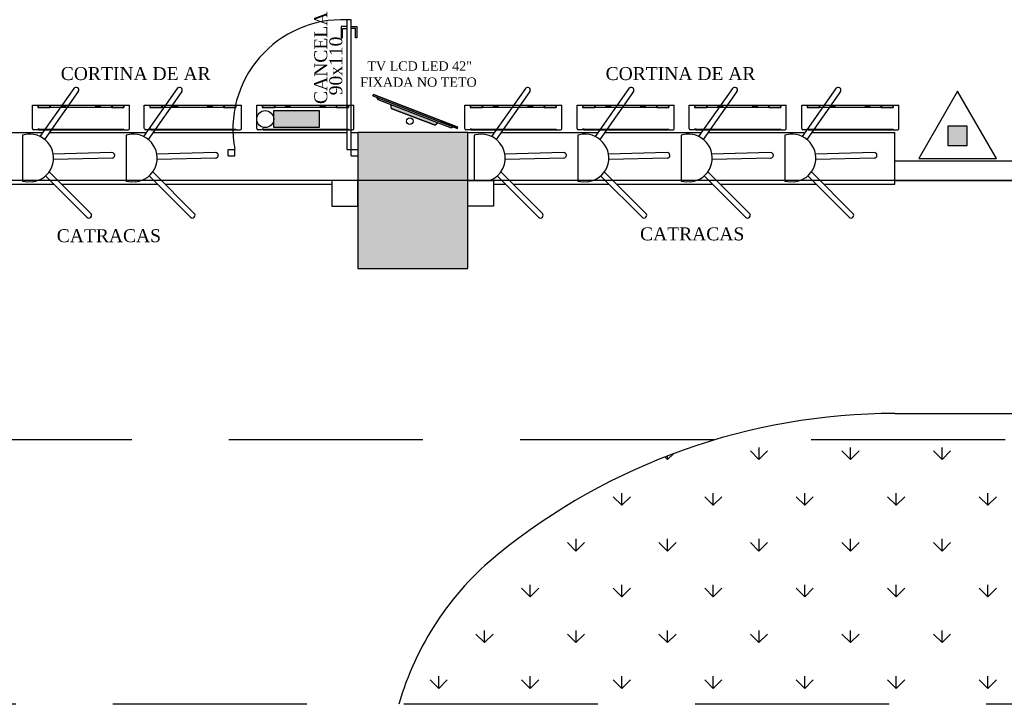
# Model space of a CAD drawing. Header units: millimetres. Extents: x 0 to 1189, y 0 to 841.
# Tile 42 of 58: x 619 to 772, y 397 to 503. Entities that reach past the tile are written whole.
import ezdxf

# ---------------------------------------------------------------- set-up
doc = ezdxf.new("R2010")
doc.units = ezdxf.units.MM
doc.header["$LTSCALE"] = 8
doc.linetypes.add('DASHED2', pattern=[9.525, 6.35, -3.175])
doc.linetypes.add('HIDDEN', pattern=[0.375, 0.25, -0.125])
for name, color, linetype in [('ARQ_ALV_ALT', 8, 'Continuous'), ('ARQ_ESQ_POR', 8, 'Continuous'), ('ARQ_EST_HTC', 8, 'Continuous'), ('ARQ_EST_PIL', 8, 'Continuous'), ('ARQ_HTC_GER', 8, 'Continuous'), ('ARQ_LAY_MOB', 8, 'Continuous'), ('ARQ_PRJ_GER', 8, 'DASHED2'), ('ARQ_TXT_GER', 8, 'Continuous'), ('ARQ_VEG_HTC', 8, 'Continuous'), ('ARQ_VIS_004', 8, 'Continuous'), ('H-U-INC-SB', 1, 'Continuous'), ('INC_EQUIPAMENTOS', 10, 'Continuous'), ('L1', 8, 'Continuous')]:
    doc.layers.add(name, color=color, linetype=linetype)
doc.layers.add('ARQ_DEL_AMB', color=8, linetype='Continuous', plot=False)
doc.styles.add('DUTCH', font='dutch.ttf', dxfattribs={"height": 0.16})

# ---------------------------------------------------------------- blocks, each defined once
blk = doc.blocks.new('HIN_EXT_PQS_2A_20BC')
blk.add_hatch(color=256).paths.add_polyline_path([(0.075, 0.25), (-0.075, 0.25), (-0.075, 0.1), (0.075, 0.1)])
for points in [[(-0.3, 0), (0.3, 0), (0, 0.5196)], [(-0.075, 0.1), (0.075, 0.1), (0.075, 0.25), (-0.075, 0.25)]]:
    blk.add_lwpolyline(points, close=True)
blk = doc.blocks.new('ILUMINAÇÃO DE EMERGÊNCIA')
at = {"layer": 'INC_EQUIPAMENTOS'}
blk.add_hatch(color=256, dxfattribs=at).paths.add_polyline_path([(0, 0), (0, 0.1316), (0.351, 0.1316), (0.351, 0)])
blk.add_lwpolyline([(0, 0.1316), (0.351, 0.1316), (0.351, 0), (0, 0)], close=True, dxfattribs=at)
blk.add_circle((0.4168, 0.0658), 0.0658, dxfattribs=at)

msp = doc.modelspace()

# ---------------------------------------------------------------- hatches: boundary and pattern name
at = {"layer": 'ARQ_EST_HTC'}
h = msp.add_hatch(color=256, dxfattribs=at)
h.dxf.hatch_style = 1
h.paths.add_polyline_path([(688.71, 485.72), (671.71, 485.72), (671.71, 464.72), (688.71, 464.72)])
at = {"layer": 'ARQ_LAY_MOB'}
h = msp.add_hatch(color=256, dxfattribs=at)
h.dxf.hatch_style = 1
h.set_gradient(color1=(83, 79, 70), color2=(55, 53, 47), one_color=1, tint=0.2, name='SPHERICAL')
h.paths.add_polyline_path([(681.2, 488.85), (681.13, 488.68), (674.06, 491.4), (674.13, 491.58)])
h.paths.add_polyline_path([(687.19, 486.54), (687.12, 486.36), (681.13, 488.68), (681.2, 488.85)])
h = msp.add_hatch(color=256, dxfattribs=at)
h.dxf.hatch_style = 1
h.set_gradient(color1=(83, 79, 70), color2=(55, 53, 47), one_color=1, tint=0.2, name='SPHERICAL')
h.paths.add_polyline_path([(684.15, 487.21), (683.68, 486.84), (676.9, 489.45), (676.8, 490.04)])
h.paths.add_polyline_path([(686.5, 486.6), (686.15, 486.43), (674.83, 490.8), (674.68, 491.17)])

# ---------------------------------------------------------------- linework, layer by layer
at = {"layer": 'ARQ_ALV_ALT'}
for p, q in [((754.71, 481.32), (795.31, 481.32)), ((754.71, 478.32), (754.71, 481.32)), ((754.71, 478.32), (795.31, 478.32))]:
    msp.add_line(p, q, dxfattribs=at)
at = {"layer": 'ARQ_DEL_AMB'}
msp.add_line((839.91, 478.32), (444.71, 478.32), dxfattribs=at)
at = {"layer": 'ARQ_ESQ_POR'}
for p, q in [((627.83, 492.52), (622.61, 485.11)), ((628.53, 492.03), (623.32, 484.66)), ((643.83, 492.52), (638.61, 485.11)), ((644.53, 492.03), (639.32, 484.66)), ((697.63, 492.52), (692.41, 485.11)), ((698.33, 492.03), (693.12, 484.66)), ((713.63, 492.52), (708.41, 485.11)), ((714.33, 492.03), (709.12, 484.66)), ((729.63, 492.52), (724.41, 485.11)), ((730.33, 492.03), (725.12, 484.66)), ((745.63, 492.52), (740.41, 485.11)), ((746.33, 492.03), (741.12, 484.66)), ((620.17, 485.35), (619.91, 485.31)), ((619.91, 485.31), (619.91, 478.16)), ((636.17, 485.35), (635.91, 485.31)), ((635.91, 485.31), (635.91, 478.16)), ((689.97, 485.35), (689.71, 485.31)), ((689.71, 485.31), (689.71, 478.32)), ((705.97, 485.35), (705.71, 485.31)), ((705.71, 485.31), (705.71, 478.16)), ((721.97, 485.35), (721.71, 485.31)), ((721.71, 485.31), (721.71, 478.16)), ((737.97, 485.35), (737.71, 485.31)), ((737.71, 485.31), (737.71, 478.16)), ((633.73, 482.62), (624.66, 482.39)), ((649.73, 482.62), (640.66, 482.39)), ((651.71, 483.12), (652.71, 483.12)), ((651.71, 482.12), (651.71, 483.12)), ((652.71, 482.12), (652.71, 483.12)), ((670.71, 483.12), (671.71, 483.12)), ((670.71, 482.12), (670.71, 483.12)), ((703.53, 482.62), (694.46, 482.39)), ((719.53, 482.62), (710.46, 482.39)), ((735.53, 482.62), (726.46, 482.39)), ((751.53, 482.62), (742.46, 482.39)), ((633.75, 481.77), (624.71, 481.55)), ((649.75, 481.77), (640.71, 481.55)), ((651.71, 482.12), (652.71, 482.12)), ((670.71, 482.12), (671.71, 482.12)), ((703.55, 481.77), (694.51, 481.55)), ((719.55, 481.77), (710.51, 481.55)), ((735.55, 481.77), (726.51, 481.55)), ((751.55, 481.77), (742.51, 481.55)), ((630.45, 473.23), (624.03, 479.64)), ((646.45, 473.23), (640.03, 479.64)), ((700.25, 473.23), (693.83, 479.64)), ((716.25, 473.23), (709.83, 479.64)), ((732.25, 473.23), (725.83, 479.64)), ((748.25, 473.23), (741.83, 479.64)), ((620.75, 478.03), (619.91, 478.16)), ((621.4, 478.12), (620.75, 478.03)), ((629.86, 472.63), (623.46, 479.01)), ((636.75, 478.03), (635.91, 478.16)), ((637.4, 478.12), (636.75, 478.03)), ((645.86, 472.63), (639.46, 479.01)), ((699.66, 472.63), (693.26, 479.01)), ((706.55, 478.03), (705.71, 478.16)), ((707.2, 478.12), (706.55, 478.03)), ((715.66, 472.63), (709.26, 479.01)), ((722.55, 478.03), (721.71, 478.16)), ((723.2, 478.12), (722.55, 478.03)), ((731.66, 472.63), (725.26, 479.01)), ((738.55, 478.03), (737.71, 478.16)), ((739.2, 478.12), (738.55, 478.03)), ((747.66, 472.63), (741.26, 479.01))]:
    msp.add_line(p, q, dxfattribs=at)
msp.add_lwpolyline([(670.71, 483.12), (670.71, 503.12), (670.01, 503.12), (670.01, 483.12)], close=True, dxfattribs=at)
for points in [[(670.01, 502.07), (669.14, 502.07), (669.14, 500.32), (669.36, 500.32), (669.36, 501.79), (670.01, 501.79)], [(670.71, 502.07), (671.59, 502.07), (671.59, 500.32), (671.37, 500.32), (671.37, 501.79), (670.71, 501.79)]]:
    msp.add_lwpolyline(points, dxfattribs=at)
for centre, radius, start, end in [((669.32, 486.24), 16.9, 87.7232, 190.6355), ((628.18, 492.28), 0.422, 324.8048, 144.8048), ((644.18, 492.28), 0.422, 324.8048, 144.8048), ((697.98, 492.28), 0.422, 324.8048, 144.8048), ((713.98, 492.28), 0.422, 324.8048, 144.8048), ((729.98, 492.28), 0.422, 324.8048, 144.8048), ((745.98, 492.28), 0.422, 324.8048, 144.8048), ((621.04, 481.78), 3.68, 275.6467, 103.6401), ((637.04, 481.78), 3.68, 275.6467, 103.6401), ((690.84, 481.78), 3.68, 290.0409, 103.6401), ((706.84, 481.78), 3.68, 275.6467, 103.6401), ((722.84, 481.78), 3.68, 275.6467, 103.6401), ((738.84, 481.78), 3.68, 275.6467, 103.6401), ((633.74, 482.19), 0.422, 271.4023, 91.4023), ((649.74, 482.19), 0.422, 271.4023, 91.4023), ((703.54, 482.19), 0.422, 271.4023, 91.4023), ((719.54, 482.19), 0.422, 271.4023, 91.4023), ((735.54, 482.19), 0.422, 271.4023, 91.4023), ((751.54, 482.19), 0.422, 271.4023, 91.4023), ((630.16, 472.93), 0.422, 225.0927, 45.0927), ((646.16, 472.93), 0.422, 225.0927, 45.0927), ((699.96, 472.93), 0.422, 225.0927, 45.0927), ((715.96, 472.93), 0.422, 225.0927, 45.0927), ((731.96, 472.93), 0.422, 225.0927, 45.0927), ((747.96, 472.93), 0.422, 225.0927, 45.0927)]:
    msp.add_arc(centre, radius, start, end, dxfattribs=at)
at = {"layer": 'ARQ_EST_PIL'}
for p, q in [((688.71, 485.72), (671.71, 485.72)), ((671.71, 485.72), (671.71, 464.72)), ((688.71, 464.72), (688.71, 485.72)), ((671.71, 464.72), (688.71, 464.72))]:
    msp.add_line(p, q, dxfattribs=at)
for points in [[(671.71, 478.32), (667.71, 478.32), (667.71, 474.32), (671.71, 474.32)], [(688.71, 478.32), (692.71, 478.32), (692.71, 474.32), (688.71, 474.32)]]:
    msp.add_lwpolyline(points, close=True, dxfattribs=at)
at = {"layer": 'ARQ_HTC_GER'}
msp.add_circle((679.78, 487.47), 0.514, dxfattribs=at)
at = {"layer": 'ARQ_LAY_MOB'}
for p, q in [((674.13, 491.58), (674.06, 491.4)), ((674.06, 491.4), (674.13, 491.58)), ((687.19, 486.54), (674.13, 491.58)), ((674.13, 491.58), (687.19, 486.54)), ((674.06, 491.4), (687.12, 486.36)), ((674.68, 491.17), (674.83, 490.8)), ((674.83, 490.8), (674.68, 491.17)), ((674.83, 490.8), (686.15, 486.43)), ((676.8, 490.04), (676.9, 489.45)), ((676.8, 490.04), (676.9, 489.45)), ((676.9, 489.45), (683.68, 486.84)), ((683.68, 486.84), (676.9, 489.45)), ((684.15, 487.21), (683.68, 486.84)), ((684.15, 487.21), (683.68, 486.84)), ((687.12, 486.36), (684.41, 487.41)), ((686.15, 486.43), (686.5, 486.6))]:
    msp.add_line(p, q, dxfattribs=at)
at = {"layer": 'ARQ_PRJ_GER', "linetype": 'HIDDEN', "ltscale": 15}
for p, q in [((336.8, 438.32), (876.71, 438.32)), ((933.85, 397.4), (43.51, 397.4))]:
    msp.add_line(p, q, dxfattribs=at)
at = {"layer": 'ARQ_VEG_HTC', "linetype": 'Continuous'}
for p, q in [((754.95, 442.28), (754.9, 442.32)), ((754.95, 442.28), (754.99, 442.32)), ((754.96, 442.28), (754.96, 442.32)), ((769.09, 442.28), (769.05, 442.32)), ((769.09, 442.28), (769.13, 442.32)), ((769.1, 442.28), (769.1, 442.32)), ((733.74, 435.2), (733.74, 437.08)), ((747.89, 435.2), (747.89, 437.08)), ((762.03, 435.2), (762.03, 437.08)), ((719.59, 435.21), (719.19, 435.61)), ((719.59, 435.21), (720.5, 436.11)), ((719.6, 435.2), (719.6, 435.77)), ((733.73, 435.21), (732.41, 436.53)), ((733.73, 435.21), (735.06, 436.53)), ((747.88, 435.21), (746.55, 436.53)), ((747.88, 435.21), (749.2, 436.53)), ((762.02, 435.21), (760.69, 436.53)), ((762.02, 435.21), (763.34, 436.53)), ((712.52, 428.14), (711.19, 429.46)), ((712.52, 428.14), (713.85, 429.46)), ((712.53, 428.13), (712.53, 430.01)), ((726.66, 428.14), (725.34, 429.46)), ((726.66, 428.14), (727.99, 429.46)), ((726.67, 428.13), (726.67, 430.01)), ((740.8, 428.14), (739.48, 429.46)), ((740.8, 428.14), (742.13, 429.46)), ((740.81, 428.13), (740.81, 430.01)), ((754.95, 428.14), (753.62, 429.46)), ((754.95, 428.14), (756.27, 429.46)), ((754.96, 428.13), (754.96, 430.01)), ((769.09, 428.14), (767.76, 429.46)), ((769.09, 428.14), (770.42, 429.46)), ((769.1, 428.13), (769.1, 430.01)), ((705.45, 421.06), (704.12, 422.39)), ((705.45, 421.06), (706.78, 422.39)), ((705.46, 421.06), (705.46, 422.94)), ((719.59, 421.06), (718.27, 422.39)), ((719.59, 421.06), (720.92, 422.39)), ((719.6, 421.06), (719.6, 422.94)), ((733.73, 421.06), (732.41, 422.39)), ((733.73, 421.06), (735.06, 422.39)), ((733.74, 421.06), (733.74, 422.94)), ((747.88, 421.06), (746.55, 422.39)), ((747.88, 421.06), (749.2, 422.39)), ((747.89, 421.06), (747.89, 422.94)), ((762.02, 421.06), (760.69, 422.39)), ((762.02, 421.06), (763.34, 422.39)), ((762.03, 421.06), (762.03, 422.94)), ((698.39, 413.99), (698.39, 415.87)), ((712.53, 413.99), (712.53, 415.87)), ((726.67, 413.99), (726.67, 415.87)), ((740.81, 413.99), (740.81, 415.87)), ((754.96, 413.99), (754.96, 415.87)), ((769.1, 413.99), (769.1, 415.87)), ((698.38, 413.99), (697.05, 415.32)), ((698.38, 413.99), (699.7, 415.32)), ((712.52, 413.99), (711.19, 415.32)), ((712.52, 413.99), (713.85, 415.32)), ((726.66, 413.99), (725.34, 415.32)), ((726.66, 413.99), (727.99, 415.32)), ((740.8, 413.99), (739.48, 415.32)), ((740.8, 413.99), (742.13, 415.32)), ((754.95, 413.99), (753.62, 415.32)), ((754.95, 413.99), (756.27, 415.32)), ((769.09, 413.99), (767.76, 415.32)), ((769.09, 413.99), (770.42, 415.32)), ((691.31, 406.92), (689.98, 408.25)), ((691.31, 406.92), (692.63, 408.25)), ((691.32, 406.92), (691.32, 408.8)), ((705.45, 406.92), (704.12, 408.25)), ((705.45, 406.92), (706.78, 408.25)), ((705.46, 406.92), (705.46, 408.8)), ((719.59, 406.92), (718.27, 408.25)), ((719.59, 406.92), (720.92, 408.25)), ((719.6, 406.92), (719.6, 408.8)), ((733.73, 406.92), (732.41, 408.25)), ((733.73, 406.92), (735.06, 408.25)), ((733.74, 406.92), (733.74, 408.8)), ((747.88, 406.92), (746.55, 408.25)), ((747.88, 406.92), (749.2, 408.25)), ((747.89, 406.92), (747.89, 408.8)), ((762.02, 406.92), (760.69, 408.25)), ((762.02, 406.92), (763.34, 408.25)), ((762.03, 406.92), (762.03, 408.8)), ((684.24, 399.85), (682.91, 401.18)), ((684.24, 399.85), (685.56, 401.18)), ((684.25, 399.85), (684.25, 401.72)), ((698.38, 399.85), (697.05, 401.18)), ((698.38, 399.85), (699.7, 401.18)), ((698.39, 399.85), (698.39, 401.72)), ((712.52, 399.85), (711.19, 401.18)), ((712.52, 399.85), (713.85, 401.18)), ((712.53, 399.85), (712.53, 401.72)), ((726.66, 399.85), (725.34, 401.18)), ((726.66, 399.85), (727.99, 401.18)), ((726.67, 399.85), (726.67, 401.72)), ((740.8, 399.85), (739.48, 401.18)), ((740.8, 399.85), (742.13, 401.18)), ((740.81, 399.85), (740.81, 401.72)), ((754.95, 399.85), (753.62, 401.18)), ((754.95, 399.85), (756.27, 401.18)), ((754.96, 399.85), (754.96, 401.72)), ((769.09, 399.85), (767.76, 401.18)), ((769.09, 399.85), (770.42, 401.18)), ((769.1, 399.85), (769.1, 401.72))]:
    msp.add_line(p, q, dxfattribs=at)
at = {"layer": 'ARQ_VIS_004'}
for p, q in [((621.43, 486.34), (621.43, 489.94)), ((621.43, 489.94), (636.43, 489.94)), ((622.27, 489.94), (622.27, 489.56)), ((622.31, 489.74), (622.27, 489.74)), ((622.27, 489.56), (624.14, 489.56)), ((622.31, 489.9), (622.31, 489.6)), ((622.31, 489.9), (624.1, 489.9)), ((622.31, 489.6), (624.1, 489.6)), ((622.51, 489.9), (622.51, 489.94)), ((624.1, 489.9), (624.1, 489.6)), ((633.72, 489.56), (624.14, 489.56)), ((624.18, 489.9), (624.18, 489.6)), ((625.88, 489.9), (624.18, 489.9)), ((631.26, 489.6), (624.18, 489.6)), ((625.88, 489.6), (625.88, 489.9)), ((625.92, 489.6), (625.92, 489.94)), ((625.92, 489.91), (626.56, 489.91)), ((625.92, 489.81), (626.56, 489.81)), ((626.56, 489.6), (626.56, 489.94)), ((626.6, 489.6), (626.6, 489.9)), ((631.26, 489.9), (626.6, 489.9)), ((631.26, 489.6), (631.26, 489.9)), ((631.3, 489.6), (631.3, 489.94)), ((631.94, 489.91), (631.3, 489.91)), ((631.94, 489.81), (631.3, 489.81)), ((631.94, 489.6), (631.3, 489.6)), ((631.94, 489.6), (631.94, 489.94)), ((631.98, 489.6), (631.98, 489.9)), ((633.68, 489.9), (631.98, 489.9)), ((633.68, 489.6), (631.98, 489.6)), ((633.48, 489.9), (633.48, 489.94)), ((633.68, 489.9), (633.68, 489.6)), ((633.68, 489.74), (633.72, 489.74)), ((633.76, 489.74), (633.72, 489.74)), ((633.72, 489.56), (635.57, 489.56)), ((633.76, 489.9), (633.76, 489.6)), ((633.76, 489.9), (635.53, 489.9)), ((633.76, 489.6), (635.53, 489.6)), ((633.96, 489.9), (633.96, 489.94)), ((635.53, 489.9), (635.53, 489.6)), ((635.57, 489.94), (635.57, 489.56)), ((636.43, 486.34), (636.43, 489.94)), ((638.73, 486.34), (638.73, 489.94)), ((638.73, 489.94), (653.73, 489.94)), ((639.57, 489.94), (639.57, 489.56)), ((639.61, 489.74), (639.57, 489.74)), ((639.57, 489.56), (641.44, 489.56)), ((639.61, 489.9), (639.61, 489.6)), ((639.61, 489.9), (641.4, 489.9)), ((639.61, 489.6), (641.4, 489.6)), ((639.81, 489.9), (639.81, 489.94)), ((641.4, 489.9), (641.4, 489.6)), ((651.02, 489.56), (641.44, 489.56)), ((641.48, 489.9), (641.48, 489.6)), ((643.18, 489.9), (641.48, 489.9)), ((648.56, 489.6), (641.48, 489.6)), ((643.18, 489.6), (643.18, 489.9)), ((643.22, 489.6), (643.22, 489.94)), ((643.22, 489.91), (643.86, 489.91)), ((643.22, 489.81), (643.86, 489.81)), ((643.86, 489.6), (643.86, 489.94)), ((643.9, 489.6), (643.9, 489.9)), ((648.56, 489.9), (643.9, 489.9)), ((648.56, 489.6), (648.56, 489.9)), ((648.6, 489.6), (648.6, 489.94)), ((649.24, 489.91), (648.6, 489.91)), ((649.24, 489.81), (648.6, 489.81)), ((649.24, 489.6), (648.6, 489.6)), ((649.24, 489.6), (649.24, 489.94)), ((649.28, 489.6), (649.28, 489.9)), ((650.98, 489.9), (649.28, 489.9)), ((650.98, 489.6), (649.28, 489.6)), ((650.78, 489.9), (650.78, 489.94)), ((650.98, 489.9), (650.98, 489.6)), ((650.98, 489.74), (651.02, 489.74)), ((651.06, 489.74), (651.02, 489.74)), ((651.02, 489.56), (652.88, 489.56)), ((651.06, 489.9), (651.06, 489.6)), ((651.06, 489.9), (652.84, 489.9)), ((651.06, 489.6), (652.84, 489.6)), ((651.26, 489.9), (651.26, 489.94)), ((652.84, 489.9), (652.84, 489.6)), ((652.88, 489.94), (652.88, 489.56)), ((653.73, 486.34), (653.73, 489.94)), ((656.13, 486.34), (656.13, 489.94)), ((656.13, 489.94), (671.13, 489.94)), ((656.96, 489.94), (656.96, 489.56)), ((657, 489.74), (656.96, 489.74)), ((656.96, 489.56), (658.84, 489.56)), ((657, 489.9), (657, 489.6)), ((657, 489.9), (658.8, 489.9)), ((657, 489.6), (658.8, 489.6)), ((657.2, 489.9), (657.2, 489.94)), ((658.8, 489.9), (658.8, 489.6)), ((668.42, 489.56), (658.84, 489.56)), ((658.88, 489.9), (658.88, 489.6)), ((660.58, 489.9), (658.88, 489.9)), ((665.96, 489.6), (658.88, 489.6)), ((660.58, 489.6), (660.58, 489.9)), ((660.62, 489.6), (660.62, 489.94)), ((660.62, 489.91), (661.26, 489.91)), ((660.62, 489.81), (661.26, 489.81)), ((661.26, 489.6), (661.26, 489.94)), ((661.3, 489.6), (661.3, 489.9)), ((665.96, 489.9), (661.3, 489.9)), ((665.96, 489.6), (665.96, 489.9)), ((666, 489.6), (666, 489.94)), ((666.64, 489.91), (666, 489.91)), ((666.64, 489.81), (666, 489.81)), ((666.64, 489.6), (666, 489.6)), ((666.64, 489.6), (666.64, 489.94)), ((666.68, 489.6), (666.68, 489.9)), ((668.38, 489.9), (666.68, 489.9)), ((668.38, 489.6), (666.68, 489.6)), ((668.18, 489.9), (668.18, 489.94)), ((668.38, 489.9), (668.38, 489.6)), ((668.38, 489.74), (668.42, 489.74)), ((668.46, 489.74), (668.42, 489.74)), ((668.42, 489.56), (670.27, 489.56)), ((668.46, 489.9), (668.46, 489.6)), ((668.46, 489.9), (670.23, 489.9)), ((668.46, 489.6), (670.23, 489.6)), ((668.66, 489.9), (668.66, 489.94)), ((670.23, 489.9), (670.23, 489.6)), ((670.27, 489.94), (670.27, 489.56)), ((671.13, 486.34), (671.13, 489.94)), ((688.25, 486.34), (688.25, 489.94)), ((688.25, 489.94), (703.25, 489.94)), ((689.09, 489.94), (689.09, 489.56)), ((689.13, 489.74), (689.09, 489.74)), ((689.09, 489.56), (690.96, 489.56)), ((689.13, 489.9), (689.13, 489.6)), ((689.13, 489.9), (690.92, 489.9)), ((689.13, 489.6), (690.92, 489.6)), ((689.33, 489.9), (689.33, 489.94)), ((690.92, 489.9), (690.92, 489.6)), ((700.54, 489.56), (690.96, 489.56)), ((691, 489.9), (691, 489.6)), ((692.7, 489.9), (691, 489.9)), ((698.08, 489.6), (691, 489.6)), ((692.7, 489.6), (692.7, 489.9)), ((692.74, 489.6), (692.74, 489.94)), ((692.74, 489.91), (693.38, 489.91)), ((692.74, 489.81), (693.38, 489.81)), ((693.38, 489.6), (693.38, 489.94)), ((693.42, 489.6), (693.42, 489.9)), ((698.08, 489.9), (693.42, 489.9)), ((698.08, 489.6), (698.08, 489.9)), ((698.12, 489.6), (698.12, 489.94)), ((698.76, 489.91), (698.12, 489.91)), ((698.76, 489.81), (698.12, 489.81)), ((698.76, 489.6), (698.12, 489.6)), ((698.76, 489.6), (698.76, 489.94)), ((698.8, 489.6), (698.8, 489.9)), ((700.5, 489.9), (698.8, 489.9)), ((700.5, 489.6), (698.8, 489.6)), ((700.3, 489.9), (700.3, 489.94)), ((700.5, 489.9), (700.5, 489.6)), ((700.5, 489.74), (700.54, 489.74)), ((700.58, 489.74), (700.54, 489.74)), ((700.54, 489.56), (702.39, 489.56)), ((700.58, 489.9), (700.58, 489.6)), ((700.58, 489.9), (702.35, 489.9)), ((700.58, 489.6), (702.35, 489.6)), ((700.78, 489.9), (700.78, 489.94)), ((702.35, 489.9), (702.35, 489.6)), ((702.39, 489.94), (702.39, 489.56)), ((703.25, 486.34), (703.25, 489.94)), ((705.64, 486.34), (705.64, 489.94)), ((705.64, 489.94), (720.64, 489.94)), ((706.48, 489.94), (706.48, 489.56)), ((706.52, 489.74), (706.48, 489.74)), ((706.48, 489.56), (708.35, 489.56)), ((706.52, 489.9), (706.52, 489.6)), ((706.52, 489.9), (708.31, 489.9)), ((706.52, 489.6), (708.31, 489.6)), ((706.72, 489.9), (706.72, 489.94)), ((708.31, 489.9), (708.31, 489.6)), ((717.93, 489.56), (708.35, 489.56)), ((708.39, 489.9), (708.39, 489.6)), ((710.09, 489.9), (708.39, 489.9)), ((715.47, 489.6), (708.39, 489.6)), ((710.09, 489.6), (710.09, 489.9)), ((710.13, 489.6), (710.13, 489.94)), ((710.13, 489.91), (710.77, 489.91)), ((710.13, 489.81), (710.77, 489.81)), ((710.77, 489.6), (710.77, 489.94)), ((710.81, 489.6), (710.81, 489.9)), ((715.47, 489.9), (710.81, 489.9)), ((715.47, 489.6), (715.47, 489.9)), ((715.51, 489.6), (715.51, 489.94)), ((716.15, 489.91), (715.51, 489.91)), ((716.15, 489.81), (715.51, 489.81)), ((716.15, 489.6), (715.51, 489.6)), ((716.15, 489.6), (716.15, 489.94)), ((716.19, 489.6), (716.19, 489.9)), ((717.89, 489.9), (716.19, 489.9)), ((717.89, 489.6), (716.19, 489.6)), ((717.69, 489.9), (717.69, 489.94)), ((717.89, 489.9), (717.89, 489.6)), ((717.89, 489.74), (717.93, 489.74)), ((717.97, 489.74), (717.93, 489.74)), ((717.93, 489.56), (719.79, 489.56)), ((717.97, 489.9), (717.97, 489.6)), ((717.97, 489.9), (719.75, 489.9)), ((717.97, 489.6), (719.75, 489.6)), ((718.17, 489.9), (718.17, 489.94)), ((719.75, 489.9), (719.75, 489.6)), ((719.79, 489.94), (719.79, 489.56)), ((720.64, 486.34), (720.64, 489.94)), ((722.95, 486.34), (722.95, 489.94)), ((722.95, 489.94), (737.95, 489.94)), ((723.78, 489.94), (723.78, 489.56)), ((723.82, 489.74), (723.78, 489.74)), ((723.78, 489.56), (725.66, 489.56)), ((723.82, 489.9), (723.82, 489.6)), ((723.82, 489.9), (725.62, 489.9)), ((723.82, 489.6), (725.62, 489.6)), ((724.02, 489.9), (724.02, 489.94)), ((725.62, 489.9), (725.62, 489.6)), ((735.24, 489.56), (725.66, 489.56)), ((725.7, 489.9), (725.7, 489.6)), ((727.4, 489.9), (725.7, 489.9)), ((732.78, 489.6), (725.7, 489.6)), ((727.4, 489.6), (727.4, 489.9)), ((727.44, 489.6), (727.44, 489.94)), ((727.44, 489.91), (728.08, 489.91)), ((727.44, 489.81), (728.08, 489.81)), ((728.08, 489.6), (728.08, 489.94)), ((728.12, 489.6), (728.12, 489.9)), ((732.78, 489.9), (728.12, 489.9)), ((732.78, 489.6), (732.78, 489.9)), ((732.82, 489.6), (732.82, 489.94)), ((733.46, 489.91), (732.82, 489.91)), ((733.46, 489.81), (732.82, 489.81)), ((733.46, 489.6), (732.82, 489.6)), ((733.46, 489.6), (733.46, 489.94)), ((733.5, 489.6), (733.5, 489.9)), ((735.2, 489.9), (733.5, 489.9)), ((735.2, 489.6), (733.5, 489.6)), ((735, 489.9), (735, 489.94)), ((735.2, 489.9), (735.2, 489.6)), ((735.2, 489.74), (735.24, 489.74)), ((735.28, 489.74), (735.24, 489.74)), ((735.24, 489.56), (737.09, 489.56)), ((735.28, 489.9), (735.28, 489.6)), ((735.28, 489.9), (737.05, 489.9)), ((735.28, 489.6), (737.05, 489.6)), ((735.48, 489.9), (735.48, 489.94)), ((737.05, 489.9), (737.05, 489.6)), ((737.09, 489.94), (737.09, 489.56)), ((737.95, 486.34), (737.95, 489.94)), ((740.34, 486.34), (740.34, 489.94)), ((740.34, 489.94), (755.34, 489.94)), ((741.18, 489.94), (741.18, 489.56)), ((741.22, 489.74), (741.18, 489.74)), ((741.18, 489.56), (743.05, 489.56)), ((741.22, 489.9), (741.22, 489.6)), ((741.22, 489.9), (743.01, 489.9)), ((741.22, 489.6), (743.01, 489.6)), ((741.42, 489.9), (741.42, 489.94)), ((743.01, 489.9), (743.01, 489.6)), ((752.63, 489.56), (743.05, 489.56)), ((743.09, 489.9), (743.09, 489.6)), ((744.79, 489.9), (743.09, 489.9)), ((750.17, 489.6), (743.09, 489.6)), ((744.79, 489.6), (744.79, 489.9)), ((744.83, 489.6), (744.83, 489.94)), ((744.83, 489.91), (745.47, 489.91)), ((744.83, 489.81), (745.47, 489.81)), ((745.47, 489.6), (745.47, 489.94)), ((745.51, 489.6), (745.51, 489.9)), ((750.17, 489.9), (745.51, 489.9)), ((750.17, 489.6), (750.17, 489.9)), ((750.21, 489.6), (750.21, 489.94)), ((750.85, 489.91), (750.21, 489.91)), ((750.85, 489.81), (750.21, 489.81)), ((750.85, 489.6), (750.21, 489.6)), ((750.85, 489.6), (750.85, 489.94)), ((750.89, 489.6), (750.89, 489.9)), ((752.59, 489.9), (750.89, 489.9)), ((752.59, 489.6), (750.89, 489.6)), ((752.39, 489.9), (752.39, 489.94)), ((752.59, 489.9), (752.59, 489.6)), ((752.59, 489.74), (752.63, 489.74)), ((752.67, 489.74), (752.63, 489.74)), ((752.63, 489.56), (754.48, 489.56)), ((752.67, 489.9), (752.67, 489.6)), ((752.67, 489.9), (754.44, 489.9)), ((752.67, 489.6), (754.44, 489.6)), ((752.87, 489.9), (752.87, 489.94)), ((754.44, 489.9), (754.44, 489.6)), ((754.48, 489.94), (754.48, 489.56)), ((755.34, 486.34), (755.34, 489.94)), ((622.27, 486.14), (621.62, 486.14)), ((622.27, 486.25), (622.27, 486.25)), ((622.49, 486.25), (622.27, 486.25)), ((622.27, 486.25), (622.27, 486.14)), ((622.27, 486.19), (622.27, 486.19)), ((622.27, 486.19), (622.27, 486.19)), ((622.39, 486.19), (622.27, 486.19)), ((622.39, 486.19), (622.27, 486.19)), ((622.39, 486.25), (622.39, 486.14)), ((622.39, 486.14), (635.45, 486.14)), ((622.49, 486.21), (622.49, 486.25)), ((622.49, 486.21), (635.35, 486.21)), ((635.35, 486.25), (635.57, 486.25)), ((635.35, 486.21), (635.35, 486.25)), ((635.45, 486.25), (635.45, 486.14)), ((635.45, 486.19), (635.57, 486.19)), ((635.45, 486.19), (635.57, 486.19)), ((635.57, 486.25), (635.57, 486.14)), ((635.57, 486.19), (635.57, 486.19)), ((635.57, 486.19), (635.57, 486.19)), ((635.57, 486.14), (636.24, 486.14)), ((639.57, 486.14), (638.93, 486.14)), ((639.57, 486.25), (639.57, 486.25)), ((639.8, 486.25), (639.57, 486.25)), ((639.57, 486.25), (639.57, 486.14)), ((639.57, 486.19), (639.57, 486.19)), ((639.57, 486.19), (639.57, 486.19)), ((639.7, 486.19), (639.57, 486.19)), ((639.7, 486.19), (639.57, 486.19)), ((639.7, 486.25), (639.7, 486.14)), ((639.7, 486.14), (652.75, 486.14)), ((639.8, 486.21), (639.8, 486.25)), ((639.8, 486.21), (652.65, 486.21)), ((652.65, 486.25), (652.88, 486.25)), ((652.65, 486.21), (652.65, 486.25)), ((652.75, 486.25), (652.75, 486.14)), ((652.75, 486.19), (652.88, 486.19)), ((652.75, 486.19), (652.88, 486.19)), ((652.87, 486.19), (652.88, 486.19)), ((652.87, 486.19), (652.88, 486.19)), ((652.88, 486.25), (652.88, 486.14)), ((652.88, 486.14), (653.54, 486.14)), ((656.96, 486.14), (656.32, 486.14)), ((657.19, 486.25), (656.96, 486.25)), ((656.96, 486.25), (656.96, 486.14)), ((656.97, 486.19), (656.96, 486.19)), ((656.97, 486.19), (656.96, 486.19)), ((657.09, 486.19), (656.96, 486.19)), ((657.09, 486.19), (656.96, 486.19)), ((656.97, 486.25), (656.97, 486.25)), ((657.09, 486.25), (657.09, 486.14)), ((657.09, 486.14), (670.14, 486.14)), ((657.19, 486.21), (657.19, 486.25)), ((657.19, 486.21), (670.05, 486.21)), ((670.05, 486.25), (670.27, 486.25)), ((670.05, 486.21), (670.05, 486.25)), ((670.14, 486.25), (670.14, 486.14)), ((670.14, 486.19), (670.27, 486.19)), ((670.14, 486.19), (670.27, 486.19)), ((670.27, 486.25), (670.27, 486.14)), ((670.27, 486.19), (670.27, 486.19)), ((670.27, 486.19), (670.27, 486.19)), ((670.27, 486.14), (670.93, 486.14)), ((689.09, 486.14), (688.44, 486.14)), ((689.09, 486.25), (689.09, 486.25)), ((689.31, 486.25), (689.09, 486.25)), ((689.09, 486.25), (689.09, 486.14)), ((689.09, 486.19), (689.09, 486.19)), ((689.09, 486.19), (689.09, 486.19)), ((689.21, 486.19), (689.09, 486.19)), ((689.21, 486.19), (689.09, 486.19)), ((689.21, 486.25), (689.21, 486.14)), ((689.21, 486.14), (702.27, 486.14)), ((689.31, 486.21), (689.31, 486.25)), ((689.31, 486.21), (702.17, 486.21)), ((702.17, 486.25), (702.39, 486.25)), ((702.17, 486.21), (702.17, 486.25)), ((702.27, 486.25), (702.27, 486.14)), ((702.27, 486.19), (702.39, 486.19)), ((702.27, 486.19), (702.39, 486.19)), ((702.39, 486.25), (702.39, 486.14)), ((702.39, 486.19), (702.39, 486.19)), ((702.39, 486.19), (702.39, 486.19)), ((702.39, 486.14), (703.06, 486.14)), ((706.48, 486.14), (705.84, 486.14)), ((706.48, 486.25), (706.48, 486.25)), ((706.7, 486.25), (706.48, 486.25)), ((706.48, 486.25), (706.48, 486.14)), ((706.48, 486.19), (706.48, 486.19)), ((706.48, 486.19), (706.48, 486.19)), ((706.61, 486.19), (706.48, 486.19)), ((706.61, 486.19), (706.48, 486.19)), ((706.61, 486.25), (706.61, 486.14)), ((706.61, 486.14), (719.66, 486.14)), ((706.7, 486.21), (706.7, 486.25)), ((706.7, 486.21), (719.56, 486.21)), ((719.56, 486.25), (719.79, 486.25)), ((719.56, 486.21), (719.56, 486.25)), ((719.66, 486.25), (719.66, 486.14)), ((719.66, 486.19), (719.79, 486.19)), ((719.66, 486.19), (719.79, 486.19)), ((719.78, 486.19), (719.79, 486.19)), ((719.78, 486.19), (719.79, 486.19)), ((719.79, 486.25), (719.79, 486.14)), ((719.79, 486.14), (720.45, 486.14)), ((723.78, 486.14), (723.14, 486.14)), ((724.01, 486.25), (723.78, 486.25)), ((723.78, 486.25), (723.78, 486.14)), ((723.79, 486.19), (723.78, 486.19)), ((723.79, 486.19), (723.78, 486.19)), ((723.91, 486.19), (723.78, 486.19)), ((723.91, 486.19), (723.78, 486.19)), ((723.79, 486.25), (723.79, 486.25)), ((723.91, 486.25), (723.91, 486.14)), ((723.91, 486.14), (736.96, 486.14)), ((724.01, 486.21), (724.01, 486.25)), ((724.01, 486.21), (736.87, 486.21)), ((736.87, 486.25), (737.09, 486.25)), ((736.87, 486.21), (736.87, 486.25)), ((736.96, 486.25), (736.96, 486.14)), ((736.96, 486.19), (737.09, 486.19)), ((736.96, 486.19), (737.09, 486.19)), ((737.09, 486.25), (737.09, 486.14)), ((737.09, 486.19), (737.09, 486.19)), ((737.09, 486.19), (737.09, 486.19)), ((737.09, 486.14), (737.75, 486.14)), ((741.18, 486.14), (740.53, 486.14)), ((741.18, 486.25), (741.18, 486.25)), ((741.4, 486.25), (741.18, 486.25)), ((741.18, 486.25), (741.18, 486.14)), ((741.18, 486.19), (741.18, 486.19)), ((741.18, 486.19), (741.18, 486.19)), ((741.31, 486.19), (741.18, 486.19)), ((741.31, 486.19), (741.18, 486.19)), ((741.31, 486.25), (741.31, 486.14)), ((741.31, 486.14), (754.36, 486.14)), ((741.4, 486.21), (741.4, 486.25)), ((741.4, 486.21), (754.26, 486.21)), ((754.26, 486.25), (754.48, 486.25)), ((754.26, 486.21), (754.26, 486.25)), ((754.36, 486.25), (754.36, 486.14)), ((754.36, 486.19), (754.48, 486.19)), ((754.36, 486.19), (754.48, 486.19)), ((754.48, 486.25), (754.48, 486.14)), ((754.48, 486.19), (754.48, 486.19)), ((754.48, 486.19), (754.48, 486.19)), ((754.48, 486.14), (755.15, 486.14))]:
    msp.add_line(p, q, dxfattribs=at)
for centre, start, end in [((621.62, 486.34), 180, 270), ((636.24, 486.34), 270, 0), ((638.93, 486.34), 180, 270), ((653.54, 486.34), 270, 0), ((656.32, 486.34), 180, 270), ((670.93, 486.34), 270, 0), ((688.44, 486.34), 180, 270), ((703.06, 486.34), 270, 0), ((705.84, 486.34), 180, 270), ((720.45, 486.34), 270, 0), ((723.14, 486.34), 180, 270), ((737.75, 486.34), 270, 0), ((740.53, 486.34), 180, 270), ((755.15, 486.34), 270, 0)]:
    msp.add_arc(centre, 0.193, start, end, dxfattribs=at)
at = {"layer": 'L1'}
for p, q in [((608.07, 485.72), (623.04, 485.72)), ((624.07, 485.72), (639.04, 485.72)), ((640.07, 485.72), (670.01, 485.71)), ((670.71, 485.72), (671.71, 485.72)), ((688.71, 485.72), (692.84, 485.72)), ((688.71, 485.72), (692.84, 485.72)), ((693.87, 485.72), (708.84, 485.72)), ((709.87, 485.72), (724.84, 485.72)), ((725.87, 485.72), (740.84, 485.72)), ((741.87, 485.72), (754.71, 485.72)), ((754.71, 477.74), (754.71, 485.72)), ((609.95, 477.72), (624.75, 477.73)), ((625.94, 477.73), (640.74, 477.73)), ((641.94, 477.73), (667.71, 477.74)), ((692.71, 477.72), (694.55, 477.72)), ((695.75, 477.72), (710.55, 477.73)), ((711.74, 477.73), (726.54, 477.73)), ((727.74, 477.74), (742.53, 477.74)), ((743.73, 477.74), (754.71, 477.74)), ((754.71, 442.32), (933.85, 442.32))]:
    msp.add_line(p, q, dxfattribs=at)
for centre, radius, start, end in [((754.71, 344.96), 97.36, 90, 129.058), ((722.41, 384.76), 46.1, 129.058, 164.0903)]:
    msp.add_arc(centre, radius, start, end, dxfattribs=at)

# ---------------------------------------------------------------- block references
at = {"layer": 'H-U-INC-SB', "xscale": 20, "yscale": 20, "zscale": 20}
msp.add_blockref('HIN_EXT_PQS_2A_20BC', (764.42, 481.72), dxfattribs=at)
at = {"layer": 'INC_EQUIPAMENTOS', "xscale": 20, "yscale": 20, "zscale": 20, "rotation": 180}
msp.add_blockref('ILUMINAÇÃO DE EMERGÊNCIA', (665.75, 489.1), dxfattribs=at)

# ---------------------------------------------------------------- texts
at = {"layer": 'ARQ_TXT_GER', "style": 'DUTCH'}
for s, p in [('CANCELA', (667, 490.12)), ('90x110', (669.33, 491.47))]:
    msp.add_text(s, height=2, rotation=90, dxfattribs=at).set_placement(p)
for s, height, p in [('TV LCD LED 42"', 1.44, (673.2, 495.27)), ('CORTINA DE AR', 2, (625.82, 493.82)), ('CORTINA DE AR', 2, (710.03, 493.82)), ('FIXADA NO TETO', 1.44, (672.1, 492.78)), ('CATRACAS', 2, (625.2, 468.78)), ('CATRACAS', 2, (715.35, 469.06))]:
    msp.add_text(s, height=height, dxfattribs=at).set_placement(p)

doc.saveas('drawing.dxf')
